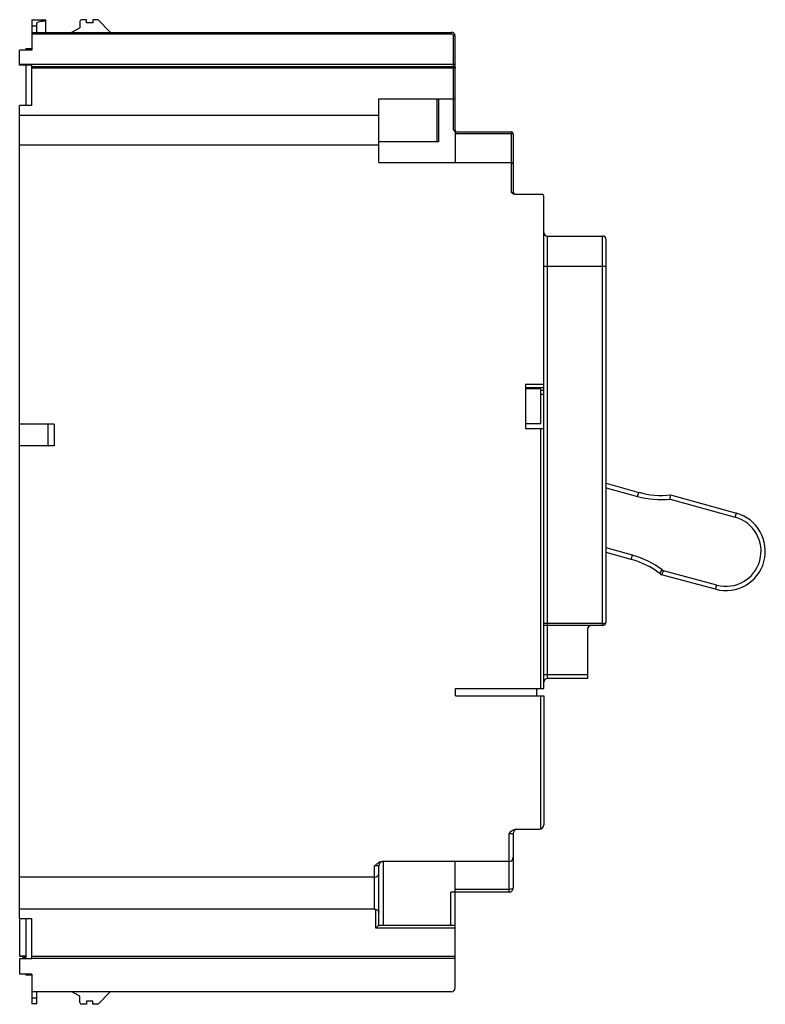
# Model space of a CAD drawing. Header units: millimetres. Extents: x 18 to 140, y 28 to 189.
import ezdxf

# ---------------------------------------------------------------- set-up
doc = ezdxf.new("R2010")
doc.units = ezdxf.units.MM
doc.header["$LTSCALE"] = 14.160198
doc.layers.get('0').update_dxf_attribs({"linetype": 'CONTINUOUS'})

msp = doc.modelspace()

# ---------------------------------------------------------------- linework, layer by layer
at = {"color": 7, "linetype": 'Continuous'}
for p, q in [((19.9, 189.45), (19.9, 184.49)), ((19.9, 189.45), (22.2, 189.45)), ((20.7, 187.38), (20.7, 188.86)), ((22.2, 187.38), (22.2, 189.45)), ((27.75, 189.14), (27.75, 188.13)), ((28.85, 189.44), (28.05, 189.44)), ((28.85, 188.94), (28.85, 189.44)), ((29.85, 188.94), (28.85, 188.94)), ((29.85, 189.45), (29.85, 188.94)), ((30.75, 189.45), (29.85, 189.45)), ((30.75, 189.45), (32.69, 187.39)), ((19.9, 188.44), (20.7, 188.44)), ((19.9, 187.38), (88.6, 187.38)), ((88.6, 187.09), (19.9, 187.09)), ((26.45, 187.39), (27.75, 188.13)), ((88.6, 187.09), (88.6, 187.38)), ((88.9, 171.38), (88.9, 186.79)), ((89.2, 171.38), (89.2, 186.78)), ((17.9, 181.99), (17.9, 184.49)), ((19.9, 184.49), (17.9, 184.49)), ((18.9, 184.73), (18.9, 184.49)), ((18.9, 184.73), (19.9, 184.73)), ((17.9, 182.18), (88.9, 182.18)), ((19.9, 181.99), (17.9, 181.99)), ((18.9, 181.99), (18.9, 175.43)), ((19.9, 175.43), (19.9, 181.99)), ((19.9, 181.81), (88.9, 181.81)), ((89.2, 181.52), (19.9, 181.52)), ((76.7, 166.08), (76.7, 176.48)), ((76.7, 176.48), (88.9, 176.48)), ((86.25, 169.45), (86.25, 176.48)), ((86.43, 176.48), (86.44, 169.45)), ((17.9, 42.34), (17.9, 175.43)), ((19.9, 175.43), (17.9, 175.43)), ((17.9, 173.82), (76.7, 173.82)), ((88.9, 171.38), (89.2, 171.38)), ((89.2, 171.14), (89.2, 166.08)), ((89.2, 171.08), (98.4, 171.08)), ((98.4, 161.18), (98.4, 171.08)), ((86.44, 169.45), (76.7, 169.45)), ((98.7, 170.78), (89.2, 170.78)), ((98.7, 170.78), (98.7, 161.18)), ((76.7, 168.9), (17.9, 168.9)), ((76.7, 166.08), (98.4, 166.08)), ((98.4, 161.18), (98.7, 161.18)), ((98.92, 160.88), (103.4, 160.88)), ((103.7, 79.98), (103.7, 160.58)), ((104.3, 81.63), (104.3, 154.05)), ((104.3, 154.05), (113.3, 154.05)), ((113.3, 90.31), (113.3, 154.05)), ((113.9, 90.91), (113.9, 153.45)), ((113.9, 149.05), (103.7, 149.05)), ((100.7, 129.8), (103.7, 129.8)), ((100.7, 129.8), (100.7, 122.56)), ((103.7, 129.22), (100.7, 129.22)), ((103.2, 129.04), (100.7, 129.04)), ((103.2, 123.32), (103.2, 129.04)), ((103.2, 128.84), (103.7, 128.84)), ((103.2, 128.16), (103.7, 128.16)), ((23.55, 123.23), (17.9, 123.23)), ((22.55, 119.73), (22.55, 123.23)), ((23.55, 123.23), (23.55, 119.73)), ((103.2, 123.32), (100.7, 123.32)), ((100.7, 122.56), (103.7, 122.57)), ((103.2, 79.98), (103.2, 122.56)), ((23.55, 119.73), (17.9, 119.73)), ((113.9, 113.58), (119.23, 112.1)), ((113.9, 112.85), (119.04, 111.43)), ((119.04, 111.43), (119.23, 112.1)), ((124.37, 110.96), (124.43, 111.67)), ((124.43, 111.67), (135.22, 108.68)), ((124.37, 110.96), (135.03, 108.01)), ((135.03, 108.01), (135.22, 108.68)), ((118.19, 101.81), (113.9, 103)), ((118, 101.13), (113.9, 102.27)), ((118, 101.13), (118.19, 101.81)), ((122.66, 98.84), (123.08, 99.4)), ((131.82, 96.24), (122.97, 98.61)), ((132.01, 96.91), (123.27, 99.26)), ((131.82, 96.24), (132.01, 96.91)), ((113.3, 90.61), (103.7, 90.61)), ((113.3, 90.31), (103.71, 90.31)), ((110.9, 81.63), (110.9, 89.81)), ((110.9, 82.23), (103.7, 82.23)), ((110.9, 81.63), (104.3, 81.63)), ((89.25, 79.98), (103.7, 79.98)), ((89.25, 78.78), (89.25, 79.98)), ((102.5, 79.98), (102.5, 78.78)), ((89.25, 78.78), (103.7, 78.78)), ((103.2, 57.01), (103.2, 78.78)), ((103.7, 78.78), (103.7, 57.68)), ((99.22, 56.98), (103, 56.98)), ((98, 56.28), (98.7, 56.28)), ((98, 46.68), (98, 56.28)), ((98.7, 56.28), (98.7, 47.38)), ((98, 51.68), (77.22, 51.68)), ((77.4, 51.68), (77.4, 41.28)), ((89.2, 30.98), (89.2, 51.68)), ((76.7, 50.98), (76, 50.98)), ((76, 43.89), (76, 50.98)), ((76.7, 41.28), (76.7, 50.98)), ((76, 49.13), (17.9, 49.13)), ((89.2, 47.18), (98, 47.18)), ((98, 46.68), (88.5, 46.68)), ((88.5, 41.28), (88.5, 46.68)), ((76, 43.89), (17.9, 43.89)), ((76.2, 40.78), (76.2, 43.85)), ((17.9, 42.34), (19.9, 42.34)), ((17.9, 42.34), (17.9, 36.17)), ((18.9, 42.34), (18.9, 35.77)), ((19.9, 35.77), (19.9, 42.34)), ((76.2, 40.78), (76.7, 41.28)), ((89.2, 40.78), (76.2, 40.78)), ((76.7, 41.28), (89.2, 41.28)), ((17.9, 36.18), (18.9, 36.18)), ((18.9, 36.17), (17.9, 36.17)), ((19.9, 35.77), (17.9, 35.77)), ((17.9, 35.77), (17.9, 33.27)), ((18.4, 35.99), (18.9, 35.99)), ((18.4, 35.99), (18.4, 35.77)), ((19.9, 36.18), (89.2, 36.18)), ((89.2, 35.8), (19.9, 35.8)), ((19.9, 33.27), (17.9, 33.27)), ((18.9, 33.27), (18.9, 33.1)), ((19.9, 33.1), (18.9, 33.1)), ((19.9, 33.27), (19.9, 28.38)), ((88.6, 30.38), (19.9, 30.38)), ((20.7, 29.33), (19.9, 29.33)), ((20.7, 28.38), (20.7, 30.38)), ((27.75, 29.63), (26.45, 30.38)), ((27.75, 28.62), (27.75, 29.63)), ((32.69, 30.38), (30.75, 28.31)), ((20.7, 28.38), (19.9, 28.38)), ((28.85, 28.32), (28.05, 28.32)), ((29.85, 28.82), (28.85, 28.82)), ((28.85, 28.82), (28.85, 28.32)), ((29.85, 28.31), (29.85, 28.82)), ((30.75, 28.31), (29.85, 28.31))]:
    msp.add_line(p, q, dxfattribs=at)
for centre, radius, start, end in [((28.05, 189.14), 0.3, 90, 180), ((88.6, 186.79), 0.6, 0, 90), ((88.6, 186.78), 0.6, 0, 90), ((88.6, 186.79), 0.3, 359.9983, 89.9971), ((88.9, 176.78), 0.3, 270, 359.9946), ((89.5, 171.38), 0.3, 180, 240), ((98.4, 170.78), 0.3, 0, 90), ((98.4, 165.78), 0.3, 0, 90), ((99, 161.19), 0.3, 180, 270), ((99, 161.18), 0.3, 180, 254.9948), ((103.4, 160.58), 0.3, 0, 90), ((104.3, 154.65), 0.6, 179.9972, 269.9985), ((113.3, 153.45), 0.6, 0.0033, 90.0015), ((122.96, 125.55), 14.65, 254.5, 275.5386), ((122.96, 125.55), 13.95, 254.5, 276.0661), ((133.5, 102.47), 6.45, 254.9743, 74.5), ((133.5, 102.47), 5.75, 254.9743, 74.5), ((114.28, 87.69), 14.65, 53.0562, 74.5), ((114.28, 87.69), 13.95, 53.0562, 74.5), ((128.67, 106.83), 10, 233.0562, 235.2548), ((128.67, 106.83), 9.3, 233.0562, 234.5184), ((111.5, 89.71), 0.6, 90, 171.1664), ((113.3, 90.91), 0.6, 270, 359.9973), ((104.3, 81.03), 0.6, 90, 180), ((99.4, 56.28), 0.7, 104.5595, 180), ((103, 57.68), 0.7, 270, 359.9962), ((77.4, 50.98), 0.7, 104.5549, 180), ((98, 52.38), 0.7, 270, 360), ((98, 47.38), 0.7, 270, 0.0016), ((88.6, 30.98), 0.6, 270, 0.0001), ((28.05, 28.62), 0.3, 180, 270)]:
    msp.add_arc(centre, radius, start, end, dxfattribs=at)
msp.add_ellipse((22.2, 188.86), major_axis=(1.5, 0), ratio=0.221695, start_param=1.570796, end_param=3.141593, dxfattribs=at)
for points, knots in [([(89.2, 186.78), (89.2, 186.78), (89.2, 186.78), (89.2, 186.78), (89.19, 186.78), (89.17, 186.79), (89.15, 186.79), (89.11, 186.79), (89.07, 186.79), (89, 186.79), (88.94, 186.79), (88.9, 186.79)], [0, 0, 0, 0, 0.00572, 0.021832, 0.047977, 0.083282, 0.177055, 0.293278, 0.432815, 0.601692, 1, 1, 1, 1]), ([(88.9, 182.18), (88.94, 182.18), (89, 182.18), (89.07, 182.18), (89.11, 182.18), (89.15, 182.18), (89.18, 182.18), (89.19, 182.18), (89.2, 182.18), (89.2, 182.18), (89.2, 182.18), (89.2, 182.18)], [0, 0, 0, 0, 0.381965, 0.555365, 0.70681, 0.831076, 0.923269, 0.956274, 0.980204, 0.994818, 1, 1, 1, 1]), ([(88.9, 181.81), (88.94, 181.81), (89.02, 181.79), (89.12, 181.73), (89.19, 181.63), (89.2, 181.55), (89.2, 181.52)], [0, 0, 0, 0, 0.254087, 0.505481, 0.755114, 1, 1, 1, 1]), ([(98.92, 160.88), (98.86, 160.88), (98.73, 160.91), (98.62, 160.99), (98.56, 161.03)], [0, 0, 0, 0, 0.49969, 1, 1, 1, 1]), ([(123.27, 99.26), (123.24, 99.18), (123.18, 99.06), (123.11, 98.91), (123.06, 98.81), (123.03, 98.74), (123.01, 98.69), (123, 98.67), (122.99, 98.64), (122.98, 98.63), (122.98, 98.62), (122.97, 98.61), (122.97, 98.61)], [0, 0, 0, 0, 0.380216, 0.552763, 0.704465, 0.829493, 0.880445, 0.922907, 0.956343, 0.980474, 0.995095, 1, 1, 1, 1]), ([(113.3, 90.61), (113.39, 90.61), (113.54, 90.63), (113.71, 90.68), (113.81, 90.75), (113.86, 90.8), (113.9, 90.85), (113.9, 90.89), (113.9, 90.91)], [0, 0, 0, 0, 0.334767, 0.619817, 0.736421, 0.835898, 0.921388, 1, 1, 1, 1]), ([(98, 56.28), (98.16, 56.44), (98.38, 56.66), (98.64, 56.82), (98.71, 56.85)], [0, 0, 0, 0, 0.749762, 1, 1, 1, 1]), ([(98.71, 56.85), (98.78, 56.89), (98.95, 56.96), (99.13, 56.98), (99.22, 56.98)], [0, 0, 0, 0, 0.500213, 1, 1, 1, 1]), ([(76.71, 51.55), (76.78, 51.59), (76.95, 51.65), (77.13, 51.68), (77.22, 51.68)], [0, 0, 0, 0, 0.500189, 1, 1, 1, 1]), ([(76, 50.98), (76.16, 51.14), (76.38, 51.35), (76.64, 51.51), (76.71, 51.55)], [0, 0, 0, 0, 0.749761, 1, 1, 1, 1]), ([(76, 49.13), (76.11, 49.13), (76.3, 49.17), (76.53, 49.33), (76.67, 49.52), (76.7, 49.67), (76.7, 49.73)], [0, 0, 0, 0, 0.304896, 0.571597, 0.799195, 1, 1, 1, 1]), ([(98, 47.18), (98.1, 47.18), (98.23, 47.18), (98.39, 47.21), (98.5, 47.23), (98.59, 47.26), (98.66, 47.3), (98.7, 47.35), (98.7, 47.38)], [0, 0, 0, 0, 0.359483, 0.521992, 0.6652, 0.78509, 0.879802, 1, 1, 1, 1]), ([(76.2, 43.85), (76.28, 43.83), (76.41, 43.77), (76.57, 43.65), (76.68, 43.51), (76.7, 43.4), (76.7, 43.35)], [0, 0, 0, 0, 0.304227, 0.572872, 0.80039, 1, 1, 1, 1])]:
    msp.add_open_spline(points, degree=3, knots=knots, dxfattribs=at)
for points in [[(88.9, 171.38), (88.97, 171.32), (89.03, 171.26), (89.1, 171.21)], [(89.1, 171.21), (89.13, 171.18), (89.17, 171.16), (89.2, 171.14)], [(98.56, 161.03), (98.51, 161.07), (98.46, 161.13), (98.4, 161.18)], [(111.05, 90.31), (111.03, 90.26), (111, 90.2), (110.98, 90.14)], [(110.98, 90.14), (110.93, 90.04), (110.9, 89.92), (110.9, 89.81)], [(76, 43.89), (76.07, 43.89), (76.14, 43.87), (76.2, 43.85)]]:
    msp.add_open_spline(points, degree=3, dxfattribs=at)

doc.saveas('drawing.dxf')
